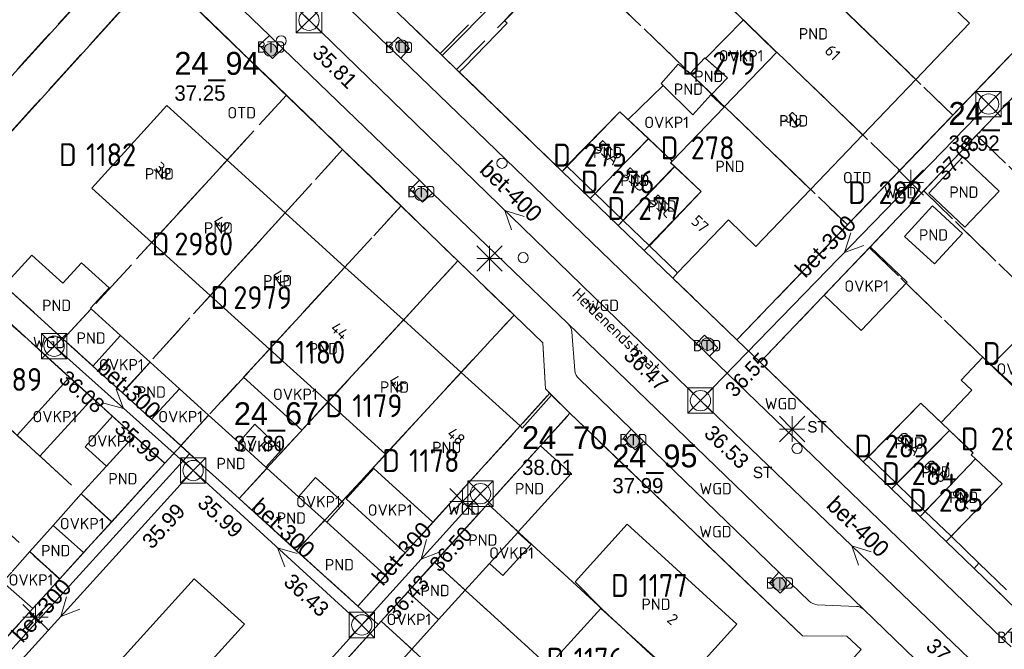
# Model space of a CAD drawing. Header units: metres. Extents: x 207644 to 210135, y 370459 to 373417.
# Tile 175 of 256: x 208817 to 208894, y 371818 to 371868. Entities that reach past the tile are written whole.
import ezdxf
from ezdxf.enums import TextEntityAlignment as Align

# ---------------------------------------------------------------- set-up
doc = ezdxf.new("R2010")
doc.units = ezdxf.units.M
doc.linetypes.add('HIDDEN2', pattern=[4.7625, 3.175, -1.5875])
for name, color, linetype in [('BTD', 7, 'Continuous'), ('combi_kolk', 7, 'Continuous'), ('CON_BxH300x300mm', 7, 'Continuous'), ('CON_BxH400x400mm', 7, 'Continuous'), ('DMM_BxH300x300mm', 7, 'Continuous'), ('DMM_BxH400x400mm', 7, 'Continuous'), ('GB', 1, 'Continuous'), ('GB07', 1, 'Continuous'), ('GB11', 1, 'Continuous'), ('INV_BxH300x300mm', 7, 'Continuous'), ('INV_BxH400x400mm', 7, 'Continuous'), ('KAD_perceelnummer', 212, 'Continuous'), ('KAD_sectie', 212, 'Continuous'), ('KAD_Vastgesteld_Perceel', 212, 'Continuous'), ('KO_INSPECTIE', 7, 'Continuous'), ('NAR', 7, 'Continuous'), ('NLV_inspectieput', 7, 'Continuous'), ('NNR_inspectieput', 7, 'Continuous'), ('NOD_inspectieput', 7, 'Continuous'), ('ORL', 7, 'Continuous'), ('OTD', 7, 'Continuous'), ('OVKP1', 7, 'Continuous'), ('PIJL', 7, 'Continuous'), ('PND', 7, 'Continuous'), ('trottoirkolk', 7, 'Continuous'), ('WGD', 7, 'Continuous')]:
    doc.layers.add(name, color=color, linetype=linetype)
for name, color, linetype, lineweight in [('GMV', 7, 'Continuous', 25), ('GP1', 7, 'Continuous', 30), ('Q21_lantaarnpaal', 1, 'Continuous', 0), ('Q26_boom', 72, 'Continuous', 0), ('Q28_rioolput', 153, 'Continuous', 0)]:
    doc.layers.add(name, color=color, linetype=linetype, lineweight=lineweight)
doc.styles.add('ISO', font='isocpeur.ttf', dxfattribs={"height": 1})
doc.styles.add('ISOCP', font='ISOCP.shx', dxfattribs={"height": 1.8})

# ---------------------------------------------------------------- blocks, each defined once
blk = doc.blocks.new('ACMAP_ANN_TEMPLATE_Vastgesteld_Perceelnummer')
at = {"layer": 'KAD_perceelnummer', "style": 'ISOCP'}
blk.add_attdef('Perceelnummer', text='', height=1.8, dxfattribs=at).set_placement((0, 0), align=Align.MIDDLE)
at = {"layer": 'KAD_sectie', "style": 'ISOCP'}
blk.add_attdef('sectie', text='', height=1.8, dxfattribs=at).set_placement((-2.7, 0), align=Align.MIDDLE_RIGHT)
blk = doc.blocks.new('Q21')
for p, q in [((-1, 1), (0, 0)), ((0, 1), (0, 0)), ((0, 0), (1, 1)), ((-1, 0), (0, 0)), ((-1, -1), (0, 0)), ((0, 0), (1, 0)), ((0, 0), (0, -1)), ((0, 0), (1, -1))]:
    blk.add_line(p, q)
blk = doc.blocks.new('Q28')
at = {"linetype": 'Continuous'}
for p, q in [((-1, -1), (1, 1)), ((-1, 1), (1, -1))]:
    blk.add_line(p, q, dxfattribs=at)
blk.add_lwpolyline([(1, 1), (1, -1), (-1, -1), (-1, 1)], close=True)
blk = doc.blocks.new('Q26')
blk.add_hatch(color=256).paths.add_polyline_path([(-0.452, -0.01, 1), (0.548, -0.01, 1)])
blk.add_circle((0.048, -0.01), 0.5)

msp = doc.modelspace()

# ---------------------------------------------------------------- linework, layer by layer
at = {"layer": 'combi_kolk', "color": 253, "lineweight": 13}
for centre in [(208837.26, 371865.84), (208856.29, 371848.78)]:
    msp.add_circle(centre, 0.4, dxfattribs=at)
at = {"layer": 'CON_BxH300x300mm', "color": 253, "linetype": 'Continuous', "lineweight": 13}
for points in [[(208870.24, 371837.53), (208892.91, 371860.87)], [(208830.33, 371832.03), (208819.4, 371841.81)], [(208809.52, 371809.07), (208830.33, 371832.03)], [(208830.33, 371832.03), (208843.6, 371819.88)], [(208843.6, 371819.88), (208852.94, 371830.21)], [(208843.6, 371819.88), (208822.7, 371796.75)]]:
    msp.add_lwpolyline(points, dxfattribs=at)
at = {"layer": 'CON_BxH400x400mm', "color": 253, "linetype": 'Continuous', "lineweight": 13}
for points in [[(208808.58, 371897.29), (208839.45, 371867.46)], [(208839.45, 371867.46), (208870.24, 371837.53)], [(208870.24, 371837.53), (208894.04, 371814.67)]]:
    msp.add_lwpolyline(points, dxfattribs=at)
at = {"layer": 'GB', "color": 253, "linetype": 'Continuous', "lineweight": 13}
for points in [[(208881.761, 371876.55), (208891.404, 371867.221)], [(208876.232, 371864.938), (208871.064, 371870.005)], [(208891.404, 371867.221), (208887.181, 371862.81)], [(208872.143, 371860.667), (208876.232, 371864.938)], [(208887.181, 371862.81), (208883.002, 371858.446)], [(208867.152, 371862.48), (208867.303, 371862.33)], [(208867.303, 371862.33), (208869.636, 371860.016)], [(208828.262, 371860.743), (208822.372, 371854.244)], [(208832.998, 371856.45), (208828.262, 371860.743)], [(208868.026, 371856.367), (208872.106, 371860.629)], [(208872.143, 371860.667), (208872.106, 371860.629)], [(208863.905, 371860.265), (208859.791, 371856.066)], [(208866.146, 371858.145), (208863.905, 371860.265)], [(208883.002, 371858.446), (208878.894, 371854.156)], [(208868.026, 371856.367), (208866.146, 371858.145)], [(208832.998, 371856.45), (208837.573, 371852.303)], [(208859.791, 371856.066), (208859.721, 371855.995)], [(208859.721, 371855.995), (208859.739, 371855.978)], [(208859.739, 371855.978), (208861.958, 371853.837)], [(208822.372, 371854.244), (208827.078, 371849.98)], [(208861.958, 371853.837), (208864.161, 371851.712)], [(208878.894, 371854.156), (208874.587, 371849.657)], [(208837.573, 371852.303), (208842.275, 371848.041)], [(208866.227, 371849.718), (208864.161, 371851.712)], [(208872.456, 371851.767), (208868.428, 371847.595)], [(208874.587, 371849.657), (208872.456, 371851.767)], [(208827.078, 371849.98), (208831.684, 371845.805)], [(208868.428, 371847.595), (208866.227, 371849.718)], [(208817.642, 371848.988), (208815.465, 371846.588)], [(208820.097, 371846.763), (208817.642, 371848.988)], [(208842.275, 371848.041), (208846.87, 371843.877)], [(208815.465, 371846.588), (208820.116, 371842.369)], [(208831.684, 371845.805), (208836.34, 371841.586)], [(208814.094, 371845.273), (208820.615, 371839.364)], [(208822.304, 371844.762), (208822.263, 371844.799)], [(208824.627, 371842.656), (208822.304, 371844.762)], [(208846.87, 371843.877), (208851.416, 371839.756)], [(208822.448, 371840.254), (208820.116, 371842.369)], [(208829.251, 371838.465), (208826.952, 371840.549)], [(208893.144, 371840.312), (208892.445, 371840.95)], [(208851.416, 371839.756), (208856.063, 371835.544)], [(208895.897, 371837.802), (208893.144, 371840.312)], [(208820.615, 371839.364), (208816.48, 371834.806)], [(208827.07, 371836.062), (208824.78, 371838.139)], [(208840.932, 371837.424), (208845.471, 371833.312)], [(208887.574, 371837.332), (208883.469, 371833.126)], [(208889.176, 371835.806), (208887.574, 371837.332)], [(208831.553, 371836.379), (208833.917, 371834.236)], [(208856.063, 371835.544), (208849.196, 371827.964)], [(208821.516, 371830.204), (208825.693, 371834.754)], [(208825.693, 371834.754), (208828.101, 371832.601)], [(208829.361, 371833.984), (208830.055, 371833.352)], [(208853.51, 371829.419), (208857.645, 371833.968)], [(208860.079, 371831.789), (208857.645, 371833.968)], [(208823.926, 371828.004), (208828.101, 371832.601)], [(208830.055, 371833.352), (208833.942, 371829.829)], [(208885.659, 371831.008), (208883.469, 371833.126)], [(208836.142, 371832.219), (208838.631, 371829.963)], [(208855.911, 371827.2), (208860.079, 371831.789)], [(208887.923, 371828.818), (208885.659, 371831.008)], [(208833.942, 371829.829), (208838.47, 371825.724)], [(208849.318, 371824.807), (208853.51, 371829.419)], [(208889.954, 371826.853), (208887.923, 371828.818)], [(208840.841, 371827.96), (208845.415, 371823.814)], [(208855.878, 371827.164), (208855.911, 371827.2)], [(208873.098, 371819.941), (208864.486, 371827.812)], [(208889.954, 371826.853), (208892.136, 371824.743)], [(208838.47, 371825.724), (208843.281, 371821.364)], [(208819.825, 371823.488), (208821.722, 371825.577)], [(208847.218, 371822.496), (208849.318, 371824.807)], [(208851.743, 371822.61), (208853.654, 371824.714)], [(208892.136, 371824.743), (208894.302, 371822.648)], [(208843.281, 371821.364), (208845.453, 371823.785)], [(208845.453, 371823.785), (208845.415, 371823.814)], [(208849.64, 371820.295), (208851.743, 371822.61)], [(208815.523, 371818.751), (208817.715, 371821.165)], [(208858.2, 371816.569), (208862.412, 371821.183)], [(208862.438, 371821.212), (208862.412, 371821.183)], [(208840.846, 371815.463), (208844.878, 371819.92)], [(208845.118, 371820.185), (208844.878, 371819.92)], [(208868.907, 371815.308), (208873.098, 371819.941)], [(208846.324, 371816.643), (208847.53, 371817.971)]]:
    msp.add_lwpolyline(points, dxfattribs=at)
at = {"layer": 'GB07', "color": 253, "linetype": 'Continuous', "lineweight": 13}
for points in [[(208887.181, 371862.81), (208878.053, 371871.651)], [(208876.242, 371864.949), (208876.232, 371864.938)], [(208883.002, 371858.446), (208876.242, 371864.949)], [(208871.124, 371861.65), (208869.419, 371863.282)], [(208878.894, 371854.156), (208872.143, 371860.667)], [(208866.146, 371858.145), (208861.958, 371853.837)], [(208832.998, 371856.45), (208827.078, 371849.98)], [(208868.212, 371855.942), (208864.161, 371851.712)], [(208868.026, 371856.367), (208867.9, 371856.236)], [(208867.9, 371856.236), (208868.212, 371855.942)], [(208868.212, 371855.942), (208870.293, 371853.993)], [(208870.293, 371853.993), (208866.227, 371849.718)], [(208837.573, 371852.303), (208831.684, 371845.805)], [(208842.275, 371848.041), (208836.34, 371841.586)], [(208822.304, 371844.762), (208820.116, 371842.369)], [(208840.932, 371837.424), (208846.87, 371843.877)], [(208826.952, 371840.549), (208824.78, 371838.139)], [(208845.471, 371833.312), (208851.416, 371839.756)], [(208829.361, 371833.984), (208831.553, 371836.379)], [(208889.176, 371835.806), (208889.827, 371835.179)], [(208889.827, 371835.179), (208885.659, 371831.008)], [(208891.676, 371833.425), (208889.827, 371835.179)], [(208891.529, 371833.271), (208891.676, 371833.425)], [(208891.879, 371832.939), (208887.923, 371828.818)], [(208891.879, 371832.939), (208891.529, 371833.271)], [(208891.879, 371832.939), (208893.976, 371830.99)], [(208833.942, 371829.829), (208836.142, 371832.219)], [(208893.976, 371830.99), (208889.954, 371826.853)], [(208821.516, 371830.204), (208823.926, 371828.004)], [(208855.911, 371827.2), (208853.51, 371829.419)], [(208838.47, 371825.724), (208840.673, 371828.112)], [(208840.673, 371828.112), (208840.841, 371827.96)], [(208817.496, 371825.655), (208819.825, 371823.488)], [(208851.743, 371822.61), (208849.318, 371824.807)], [(208868.907, 371815.308), (208862.412, 371821.183)], [(208847.53, 371817.971), (208845.118, 371820.185)]]:
    msp.add_lwpolyline(points, dxfattribs=at)
at = {"layer": 'GB11', "color": 253, "linetype": 'Continuous', "lineweight": 13}
for points in [[(208869.419, 371863.282), (208870.584, 371864.504)], [(208870.584, 371864.504), (208872.371, 371862.921)], [(208868.496, 371863.999), (208867.152, 371862.48)], [(208869.419, 371863.282), (208868.496, 371863.999)], [(208871.124, 371861.65), (208872.371, 371862.921)], [(208871.057, 371861.581), (208869.636, 371860.016)], [(208871.057, 371861.581), (208871.124, 371861.65)], [(208888.193, 371853.865), (208890.887, 371856.707)], [(208890.887, 371856.707), (208893.73, 371854.011)], [(208891.035, 371851.169), (208888.193, 371853.865)], [(208893.73, 371854.011), (208891.035, 371851.169)], [(208886.291, 371850.459), (208888.504, 371852.856)], [(208888.504, 371852.856), (208890.853, 371850.687)], [(208888.64, 371848.29), (208886.291, 371850.459)], [(208890.853, 371850.687), (208888.64, 371848.29)], [(208821.564, 371848.381), (208820.097, 371846.763)], [(208823.73, 371846.417), (208821.564, 371848.381)], [(208822.263, 371844.799), (208823.73, 371846.417)], [(208822.448, 371840.254), (208824.627, 371842.656)], [(208840.932, 371837.424), (208836.34, 371841.586)], [(208892.445, 371840.95), (208890.743, 371839.133)], [(208890.743, 371839.133), (208891.577, 371838.356)], [(208827.07, 371836.062), (208829.251, 371838.465)], [(208891.577, 371838.356), (208889.176, 371835.806)], [(208836.047, 371832.306), (208833.917, 371834.236)], [(208845.471, 371833.312), (208844.501, 371832.241)], [(208836.047, 371832.306), (208836.142, 371832.219)], [(208844.501, 371832.241), (208844.548, 371832.199)], [(208844.548, 371832.199), (208849.196, 371827.964)], [(208840.673, 371828.112), (208838.631, 371829.963)], [(208817.496, 371825.655), (208819.311, 371827.708)], [(208819.311, 371827.708), (208821.722, 371825.577)], [(208864.486, 371827.812), (208860.382, 371823.272)], [(208853.654, 371824.714), (208855.878, 371827.164)], [(208815.364, 371823.244), (208817.715, 371821.165)], [(208860.382, 371823.272), (208862.438, 371821.212)], [(208847.218, 371822.496), (208849.64, 371820.295)]]:
    msp.add_lwpolyline(points, dxfattribs=at)
at = {"layer": 'GMV', "color": 253, "linetype": 'Continuous', "lineweight": 13}
for points in [[(208825.982, 371884.456), (208845.698, 371865.408)], [(208836.336, 371866.253), (208825.402, 371876.807)], [(208825.426, 371873.436), (208767.205, 371809.285)], [(208860.204, 371873.094), (208854.826, 371867.435)], [(208827.511, 371871.391), (208809.781, 371851.817)], [(208857.835, 371842.077), (208827.511, 371871.391)], [(208843.694, 371870.71), (208849.93, 371864.68)], [(208854.42, 371869.258), (208849.93, 371864.68)], [(208855.028, 371867.246), (208851.676, 371863.78)], [(208854.826, 371867.435), (208855.028, 371867.246)], [(208897.079, 371867.251), (208873.105, 371842.309)], [(208835.537, 371865.49), (208836.336, 371866.253)], [(208837.386, 371865.24), (208836.336, 371866.253)], [(208845.698, 371865.408), (208846.451, 371866.134)], [(208846.451, 371866.134), (208847.36, 371865.251)], [(208836.582, 371864.451), (208835.537, 371865.49)], [(208837.386, 371865.24), (208836.582, 371864.451)], [(208848.128, 371854.871), (208837.386, 371865.24)], [(208845.698, 371865.408), (208846.661, 371864.479)], [(208847.36, 371865.251), (208846.661, 371864.479)], [(208898.804, 371865.584), (208874.929, 371840.549)], [(208846.661, 371864.479), (208869.918, 371842.036)], [(208851.269, 371863.386), (208849.93, 371864.68)], [(208851.676, 371863.78), (208851.269, 371863.386)], [(208859.355, 371855.566), (208851.269, 371863.386)], [(208859.739, 371855.978), (208859.355, 371855.566)], [(208847.414, 371854.151), (208848.128, 371854.871)], [(208849.166, 371853.869), (208848.128, 371854.871)], [(208848.375, 371853.139), (208847.414, 371854.151)], [(208849.166, 371853.869), (208848.375, 371853.139)], [(208859.812, 371843.593), (208849.166, 371853.869)], [(208868.428, 371847.595), (208868.09, 371847.184)], [(208868.09, 371847.184), (208868.07, 371847.177)], [(208868.07, 371847.177), (208873.105, 371842.309)], [(208883.055, 371821.117), (208859.812, 371843.593)], [(208860.365, 371839.91), (208860.12, 371842.936)], [(208869.918, 371842.036), (208870.557, 371842.694)], [(208870.557, 371842.694), (208871.604, 371841.694)], [(208858.062, 371838.449), (208857.835, 371842.077)], [(208869.918, 371842.036), (208870.963, 371841.027)], [(208874.929, 371840.549), (208873.105, 371842.309)], [(208871.604, 371841.694), (208870.963, 371841.027)], [(208870.963, 371841.027), (208893.953, 371818.842)], [(208883.046, 371832.719), (208874.929, 371840.549)], [(208824.78, 371838.139), (208822.448, 371840.254)], [(208825.693, 371834.754), (208820.615, 371839.364)], [(208864.784, 371835.291), (208860.692, 371839.251)], [(208858.529, 371837.963), (208858.062, 371838.449)], [(208856.224, 371835.364), (208858.529, 371837.963)], [(208858.529, 371837.963), (208859.973, 371836.538)], [(208857.645, 371833.968), (208859.973, 371836.538)], [(208859.973, 371836.538), (208878.255, 371819.023)], [(208829.361, 371833.984), (208827.07, 371836.062)], [(208856.063, 371835.544), (208856.224, 371835.364)], [(208864.153, 371834.559), (208864.784, 371835.291)], [(208865.766, 371834.34), (208864.784, 371835.291)], [(208865.111, 371833.651), (208864.153, 371834.559)], [(208865.766, 371834.34), (208865.111, 371833.651)], [(208876.409, 371824.04), (208865.766, 371834.34)], [(208829.361, 371833.984), (208828.101, 371832.601)], [(208774.232, 371771.928), (208830.055, 371833.352)], [(208883.469, 371833.126), (208883.046, 371832.719)], [(208821.722, 371825.577), (208823.926, 371828.004)], [(208847.007, 371825.562), (208849.196, 371827.964)], [(208845.415, 371823.814), (208847.007, 371825.562)], [(208892.136, 371824.743), (208891.76, 371824.329)], [(208891.76, 371824.329), (208896.791, 371819.47)], [(208796.981, 371786.587), (208830.414, 371823.512)], [(208817.715, 371821.165), (208819.825, 371823.488)], [(208830.414, 371823.512), (208834.38, 371819.94)], [(208875.671, 371823.187), (208876.409, 371824.04)], [(208877.313, 371823.165), (208876.409, 371824.04)], [(208876.504, 371822.369), (208875.671, 371823.187)], [(208877.313, 371823.165), (208876.504, 371822.369)], [(208878.778, 371821.747), (208877.313, 371823.165)], [(208845.118, 371820.185), (208847.218, 371822.496)], [(208843.281, 371821.364), (208844.878, 371819.92)], [(208882.526, 371821.342), (208879.41, 371821.465)], [(208887.979, 371816.362), (208883.055, 371821.117)], [(208834.38, 371819.94), (208800.871, 371783.019)], [(208893.953, 371818.842), (208894.704, 371819.62)], [(208878.255, 371819.023), (208881.743, 371818.987)], [(208881.743, 371818.987), (208882.881, 371817.952)], [(208893.953, 371818.842), (208894.67, 371818.151)]]:
    msp.add_lwpolyline(points, dxfattribs=at)
for points in [[(208860.12, 371842.936, 0.173257), (208859.812, 371843.593)], [(208860.692, 371839.251, -0.213378), (208860.365, 371839.91)], [(208879.41, 371821.465, -0.122945), (208878.778, 371821.747)], [(208883.055, 371821.117, 0.161257), (208882.526, 371821.342)]]:
    msp.add_lwpolyline(points, format="xyb", dxfattribs=at)
at = {"layer": 'GP1', "color": 253, "linetype": 'Continuous', "lineweight": 13}
for points in [[(208873.621, 371867.498), (208870.638, 371864.456)], [(208876.232, 371864.938), (208873.621, 371867.498)], [(208870.638, 371864.456), (208872.371, 371862.921)], [(208867.303, 371862.33), (208864.551, 371859.654)], [(208872.106, 371860.629), (208871.057, 371861.581)], [(208864.551, 371859.654), (208866.146, 371858.145)], [(208883.585, 371849.625), (208886.496, 371846.849), (208882.877, 371843.054), (208879.965, 371845.83)], [(208879.965, 371845.83), (208883.585, 371849.625)], [(208826.952, 371840.549), (208824.627, 371842.656)], [(208894.871, 371842.059), (208893.144, 371840.312)], [(208836.34, 371841.586), (208834.297, 371839.368)], [(208820.615, 371839.364), (208822.433, 371837.714)], [(208834.297, 371839.368), (208838.875, 371835.194)], [(208831.553, 371836.379), (208829.251, 371838.465)], [(208822.433, 371837.714), (208818.262, 371833.158)], [(208838.875, 371835.194), (208840.932, 371837.424)], [(208823.985, 371836.305), (208821.843, 371833.895)], [(208825.693, 371834.754), (208823.985, 371836.305)], [(208833.917, 371834.236), (208835.187, 371835.668)], [(208835.187, 371835.668), (208837.282, 371833.668)], [(208818.262, 371833.158), (208816.48, 371834.806)], [(208823.507, 371832.373), (208825.693, 371834.754)], [(208821.843, 371833.895), (208823.507, 371832.373)], [(208837.282, 371833.668), (208836.047, 371832.306)], [(208842.359, 371829.796), (208844.548, 371832.199)], [(208838.631, 371829.963), (208839.958, 371831.481)], [(208839.958, 371831.481), (208842.18, 371829.462)], [(208819.311, 371827.708), (208821.516, 371830.204)], [(208842.359, 371829.796), (208847.007, 371825.562)], [(208842.18, 371829.462), (208840.841, 371827.96)], [(208856.929, 371826.21), (208855.878, 371827.164)], [(208815.364, 371823.244), (208817.496, 371825.655)], [(208854.704, 371823.76), (208856.929, 371826.21)], [(208853.654, 371824.714), (208854.704, 371823.76)], [(208847.53, 371817.971), (208849.64, 371820.295)]]:
    msp.add_lwpolyline(points, dxfattribs=at)
at = {"layer": 'KAD_Vastgesteld_Perceel', "color": 253, "linetype": 'HIDDEN2', "lineweight": 13}
for points in [[(208882.881, 371817.952), (208881.743, 371818.987), (208878.255, 371819.023), (208859.973, 371836.538), (208858.386, 371838.111), (208858.062, 371838.449), (208857.835, 371842.077), (208855.574, 371844.262), (208851.155, 371848.533), (208846.693, 371852.847), (208842.095, 371857.292), (208837.677, 371861.564), (208827.511, 371871.391), (208825.426, 371873.436), (208806.819, 371891.409), (208806.323, 371891.888), (208803.305, 371894.794), (208803.047, 371895.043), (208798.886, 371899.056), (208794.509, 371903.276), (208790.092, 371907.536), (208785.534, 371911.931), (208781.046, 371916.26)], [(208843.694, 371870.71), (208849.772, 371864.834), (208851.062, 371863.586), (208859.355, 371855.566), (208861.567, 371853.436), (208863.764, 371851.321), (208865.817, 371849.345), (208868.07, 371847.177), (208873.105, 371842.309), (208874.929, 371840.549), (208883.046, 371832.719), (208885.266, 371830.582), (208887.527, 371828.406), (208889.56, 371826.448), (208891.76, 371824.329), (208896.791, 371819.47)], [(208815.465, 371846.588), (208820.116, 371842.371), (208824.756, 371838.162), (208829.357, 371833.99), (208833.944, 371829.83), (208838.471, 371825.725), (208843.281, 371821.364), (208845.453, 371823.785), (208850.18, 371829.044), (208856.063, 371835.544), (208858.386, 371838.111), (208859.973, 371836.538), (208857.645, 371833.968), (208853.515, 371829.413), (208849.337, 371824.806), (208845.13, 371820.166), (208840.855, 371815.451)], [(208807.062, 371809.434), (208819.838, 371823.503), (208823.925, 371828.003), (208828.101, 371832.601), (208825.693, 371834.754), (208820.613, 371839.362), (208814.094, 371845.273)]]:
    msp.add_lwpolyline(points, dxfattribs=at)
for points in [[(208830.026, 371883.958), (208838.653, 371892.915), (208858.504, 371873.702), (208849.772, 371864.834), (208843.694, 371870.71), (208844.074, 371871.147), (208848.274, 371875.449), (208846.067, 371877.626), (208844.174, 371879.488), (208844.094, 371879.394), (208843.871, 371879.612), (208841.861, 371881.586), (208837.237, 371876.988), (208834.989, 371879.173), (208830.026, 371883.958)], [(208793.472, 371877.736), (208801.854, 371886.995), (208803.884, 371889.305), (208805.204, 371890.403), (208806.294, 371891.203), (208806.819, 371891.409), (208825.426, 371873.436), (208813.32, 371860.098), (208793.472, 371877.736)], [(208875.148, 371888.384), (208868.199, 371881.193), (208863.941, 371876.781), (208859.835, 371872.538), (208851.062, 371863.586), (208849.772, 371864.834), (208858.504, 371873.702), (208862.666, 371877.987), (208866.942, 371882.396), (208873.915, 371889.571), (208875.148, 371888.384)], [(208875.148, 371888.384), (208897.079, 371867.251), (208890.096, 371859.987), (208868.199, 371881.193), (208875.148, 371888.384)], [(208890.096, 371859.987), (208885.919, 371855.641), (208863.941, 371876.781), (208868.199, 371881.193), (208890.096, 371859.987)], [(208885.919, 371855.641), (208881.799, 371851.354), (208859.835, 371872.538), (208863.941, 371876.781), (208885.919, 371855.641)], [(208809.781, 371851.817), (208808.445, 371850.394), (208804.359, 371845.884), (208800.133, 371841.219), (208787.525, 371827.303), (208781.225, 371820.35), (208750.504, 371786.442), (208748.342, 371788.498), (208765.833, 371807.762), (208767.161, 371809.237), (208771.303, 371813.801), (208775.575, 371818.508), (208779.624, 371822.969), (208783.951, 371827.737), (208788.064, 371832.269), (208794.466, 371839.323), (208800.78, 371846.28), (208804.872, 371850.789), (208809.134, 371855.486), (208813.32, 371860.098), (208825.426, 371873.436), (208827.511, 371871.391), (208809.781, 371851.817)], [(208868.07, 371847.177), (208865.817, 371849.345), (208870.293, 371853.993), (208868.198, 371855.955), (208867.896, 371856.24), (208868.026, 371856.367), (208866.145, 371858.138), (208863.905, 371860.265), (208859.355, 371855.566), (208851.062, 371863.586), (208859.835, 371872.538), (208881.799, 371851.354), (208873.105, 371842.309), (208868.07, 371847.177)], [(208827.511, 371871.391), (208837.677, 371861.564), (208820.116, 371842.371), (208815.465, 371846.588), (208809.781, 371851.817), (208827.511, 371871.391)], [(208890.096, 371859.987), (208897.079, 371867.251), (208898.804, 371865.584), (208891.966, 371858.414), (208887.802, 371854.047), (208883.528, 371849.566), (208874.929, 371840.549), (208873.105, 371842.309), (208881.799, 371851.354), (208885.919, 371855.641), (208890.096, 371859.987)], [(208913.868, 371837.194), (208891.966, 371858.414), (208898.804, 371865.584), (208920.802, 371844.391), (208913.868, 371837.194)], [(208837.677, 371861.564), (208842.095, 371857.292), (208824.756, 371838.162), (208820.116, 371842.371), (208837.677, 371861.564)], [(208859.355, 371855.566), (208863.905, 371860.265), (208866.145, 371858.138), (208861.567, 371853.436), (208859.355, 371855.566)], [(208891.966, 371858.414), (208913.868, 371837.194), (208909.614, 371832.779), (208887.802, 371854.047), (208891.966, 371858.414)], [(208861.567, 371853.436), (208866.145, 371858.138), (208868.026, 371856.367), (208867.896, 371856.24), (208868.198, 371855.955), (208863.764, 371851.321), (208861.567, 371853.436)], [(208842.095, 371857.292), (208846.693, 371852.847), (208829.357, 371833.99), (208824.756, 371838.162), (208842.095, 371857.292)], [(208863.764, 371851.321), (208868.198, 371855.955), (208870.293, 371853.993), (208865.817, 371849.345), (208863.764, 371851.321)], [(208905.417, 371828.423), (208883.528, 371849.566), (208887.802, 371854.047), (208909.614, 371832.779), (208905.417, 371828.423)], [(208833.944, 371829.83), (208829.357, 371833.99), (208846.693, 371852.847), (208851.155, 371848.533), (208833.944, 371829.83)], [(208823.925, 371828.003), (208804.359, 371845.884), (208808.445, 371850.394), (208814.094, 371845.273), (208820.613, 371839.362), (208825.693, 371834.754), (208828.101, 371832.601), (208823.925, 371828.003)], [(208891.76, 371824.329), (208889.56, 371826.448), (208893.976, 371830.99), (208891.88, 371832.938), (208891.527, 371833.269), (208891.684, 371833.417), (208889.834, 371835.172), (208887.574, 371837.332), (208883.473, 371833.129), (208883.046, 371832.719), (208874.929, 371840.549), (208883.528, 371849.566), (208905.417, 371828.423), (208896.791, 371819.47), (208891.76, 371824.329)], [(208851.155, 371848.533), (208855.574, 371844.262), (208838.471, 371825.725), (208833.944, 371829.83), (208851.155, 371848.533)], [(208804.359, 371845.884), (208823.925, 371828.003), (208819.838, 371823.503), (208800.133, 371841.219), (208804.359, 371845.884)], [(208855.574, 371844.262), (208857.835, 371842.077), (208858.062, 371838.449), (208858.386, 371838.111), (208856.063, 371835.544), (208850.18, 371829.044), (208845.453, 371823.785), (208843.281, 371821.364), (208838.471, 371825.725), (208855.574, 371844.262)], [(208807.062, 371809.434), (208787.525, 371827.303), (208800.133, 371841.219), (208819.838, 371823.503), (208807.062, 371809.434)], [(208885.266, 371830.582), (208883.046, 371832.719), (208883.473, 371833.129), (208887.574, 371837.332), (208889.834, 371835.172), (208885.266, 371830.582)], [(208882.881, 371817.952), (208875.155, 371809.425), (208853.515, 371829.413), (208857.645, 371833.968), (208859.973, 371836.538), (208878.255, 371819.023), (208881.743, 371818.987), (208882.881, 371817.952)], [(208885.266, 371830.582), (208889.834, 371835.172), (208891.684, 371833.417), (208891.527, 371833.269), (208891.88, 371832.938), (208887.527, 371828.406), (208885.266, 371830.582)], [(208889.56, 371826.448), (208887.527, 371828.406), (208891.88, 371832.938), (208893.976, 371830.99), (208889.56, 371826.448)], [(208875.155, 371809.425), (208871.099, 371804.949), (208849.337, 371824.806), (208853.515, 371829.413), (208875.155, 371809.425)], [(208866.869, 371800.281), (208845.13, 371820.166), (208849.337, 371824.806), (208871.099, 371804.949), (208866.869, 371800.281)], [(208862.732, 371795.715), (208840.855, 371815.451), (208845.13, 371820.166), (208866.869, 371800.281), (208862.732, 371795.715)]]:
    msp.add_lwpolyline(points, close=True, dxfattribs=at)
at = {"layer": 'NOD_inspectieput', "color": 253, "lineweight": 13}
for centre in [(208839.45, 371867.46), (208892.91, 371860.87), (208819.4, 371841.81), (208870.24, 371837.53), (208830.33, 371832.03), (208852.94, 371830.21), (208843.6, 371819.88)]:
    msp.add_circle(centre, 0.8, dxfattribs=at)
at = {"layer": 'PIJL', "color": 253, "lineweight": 13}
for points in [[(208856.38, 371852.01), (208854.85, 371852.5), (208855.38, 371850.98)], [(208882.06, 371850.73), (208881.58, 371849.2), (208883.09, 371849.73)], [(208824.27, 371838.42), (208824.86, 371836.92), (208823.31, 371837.34)], [(208848.7, 371826.6), (208848.27, 371825.05), (208849.77, 371825.63)], [(208838.51, 371825.51), (208836.97, 371825.96), (208837.54, 371824.45)], [(208883.68, 371825.62), (208882.14, 371826.1), (208882.68, 371824.58)], [(208820.36, 371822.1), (208819.92, 371820.55), (208821.43, 371821.13)]]:
    msp.add_lwpolyline(points, dxfattribs=at)
at = {"layer": 'trottoirkolk', "color": 253, "lineweight": 13}
for centre in [(208854.63, 371856.21), (208877.84, 371833.76)]:
    msp.add_circle(centre, 0.4, dxfattribs=at)

# ---------------------------------------------------------------- block references
at = {"layer": 'KAD_Vastgesteld_Perceel', "color": 253, "linetype": 'HIDDEN2', "lineweight": 13}
ref = msp.add_blockref('ACMAP_ANN_TEMPLATE_Vastgesteld_Perceelnummer', (208872.888, 371864.068), dxfattribs=at)
ref.add_attrib('Perceelnummer', '279', dxfattribs={"layer": 'KAD_perceelnummer', "lineweight": 13, "height": 1.8, "style": 'ISOCP'}).set_placement((208872.888, 371864.068), align=Align.MIDDLE)
ref.add_attrib('sectie', 'D', dxfattribs={"layer": 'KAD_sectie', "lineweight": 13, "height": 1.8, "style": 'ISOCP'}).set_placement((208870.188, 371864.068), align=Align.MIDDLE_RIGHT)
ref = msp.add_blockref('ACMAP_ANN_TEMPLATE_Vastgesteld_Perceelnummer', (208871.205, 371857.424), dxfattribs=at)
ref.add_attrib('Perceelnummer', '278', dxfattribs={"layer": 'KAD_perceelnummer', "lineweight": 13, "height": 1.8, "style": 'ISOCP'}).set_placement((208871.205, 371857.424), align=Align.MIDDLE)
ref.add_attrib('sectie', 'D', dxfattribs={"layer": 'KAD_sectie', "lineweight": 13, "height": 1.8, "style": 'ISOCP'}).set_placement((208868.505, 371857.424), align=Align.MIDDLE_RIGHT)
ref = msp.add_blockref('ACMAP_ANN_TEMPLATE_Vastgesteld_Perceelnummer', (208823.88, 371856.881), dxfattribs=at)
ref.add_attrib('Perceelnummer', '1182', dxfattribs={"layer": 'KAD_perceelnummer', "lineweight": 13, "height": 1.8, "style": 'ISOCP'}).set_placement((208823.88, 371856.881), align=Align.MIDDLE)
ref.add_attrib('sectie', 'D', dxfattribs={"layer": 'KAD_sectie', "lineweight": 13, "height": 1.8, "style": 'ISOCP'}).set_placement((208821.18, 371856.881), align=Align.MIDDLE_RIGHT)
ref = msp.add_blockref('ACMAP_ANN_TEMPLATE_Vastgesteld_Perceelnummer', (208862.745, 371856.851), dxfattribs=at)
ref.add_attrib('Perceelnummer', '275', dxfattribs={"layer": 'KAD_perceelnummer', "lineweight": 13, "height": 1.8, "style": 'ISOCP'}).set_placement((208862.745, 371856.851), align=Align.MIDDLE)
ref.add_attrib('sectie', 'D', dxfattribs={"layer": 'KAD_sectie', "lineweight": 13, "height": 1.8, "style": 'ISOCP'}).set_placement((208860.045, 371856.851), align=Align.MIDDLE_RIGHT)
ref = msp.add_blockref('ACMAP_ANN_TEMPLATE_Vastgesteld_Perceelnummer', (208864.926, 371854.73), dxfattribs=at)
ref.add_attrib('Perceelnummer', '276', dxfattribs={"layer": 'KAD_perceelnummer', "lineweight": 13, "height": 1.8, "style": 'ISOCP'}).set_placement((208864.926, 371854.73), align=Align.MIDDLE)
ref.add_attrib('sectie', 'D', dxfattribs={"layer": 'KAD_sectie', "lineweight": 13, "height": 1.8, "style": 'ISOCP'}).set_placement((208862.226, 371854.73), align=Align.MIDDLE_RIGHT)
ref = msp.add_blockref('ACMAP_ANN_TEMPLATE_Vastgesteld_Perceelnummer', (208885.954, 371853.9), dxfattribs=at)
ref.add_attrib('Perceelnummer', '282', dxfattribs={"layer": 'KAD_perceelnummer', "lineweight": 13, "height": 1.8, "style": 'ISOCP'}).set_placement((208885.954, 371853.9), align=Align.MIDDLE)
ref.add_attrib('sectie', 'D', dxfattribs={"layer": 'KAD_sectie', "lineweight": 13, "height": 1.8, "style": 'ISOCP'}).set_placement((208883.254, 371853.9), align=Align.MIDDLE_RIGHT)
ref = msp.add_blockref('ACMAP_ANN_TEMPLATE_Vastgesteld_Perceelnummer', (208867.018, 371852.65), dxfattribs=at)
ref.add_attrib('Perceelnummer', '277', dxfattribs={"layer": 'KAD_perceelnummer', "lineweight": 13, "height": 1.8, "style": 'ISOCP'}).set_placement((208867.018, 371852.65), align=Align.MIDDLE)
ref.add_attrib('sectie', 'D', dxfattribs={"layer": 'KAD_sectie', "lineweight": 13, "height": 1.8, "style": 'ISOCP'}).set_placement((208864.318, 371852.65), align=Align.MIDDLE_RIGHT)
ref = msp.add_blockref('ACMAP_ANN_TEMPLATE_Vastgesteld_Perceelnummer', (208831.166, 371849.863), dxfattribs=at)
ref.add_attrib('Perceelnummer', '2980', dxfattribs={"layer": 'KAD_perceelnummer', "lineweight": 13, "height": 1.8, "style": 'ISOCP'}).set_placement((208831.166, 371849.863), align=Align.MIDDLE)
ref.add_attrib('sectie', 'D', dxfattribs={"layer": 'KAD_sectie', "lineweight": 13, "height": 1.8, "style": 'ISOCP'}).set_placement((208828.466, 371849.863), align=Align.MIDDLE_RIGHT)
ref = msp.add_blockref('ACMAP_ANN_TEMPLATE_Vastgesteld_Perceelnummer', (208835.802, 371845.641), dxfattribs=at)
ref.add_attrib('Perceelnummer', '2979', dxfattribs={"layer": 'KAD_perceelnummer', "lineweight": 13, "height": 1.8, "style": 'ISOCP'}).set_placement((208835.802, 371845.641), align=Align.MIDDLE)
ref.add_attrib('sectie', 'D', dxfattribs={"layer": 'KAD_sectie', "lineweight": 13, "height": 1.8, "style": 'ISOCP'}).set_placement((208833.102, 371845.641), align=Align.MIDDLE_RIGHT)
ref = msp.add_blockref('ACMAP_ANN_TEMPLATE_Vastgesteld_Perceelnummer', (208840.324, 371841.339), dxfattribs=at)
ref.add_attrib('Perceelnummer', '1180', dxfattribs={"layer": 'KAD_perceelnummer', "lineweight": 13, "height": 1.8, "style": 'ISOCP'}).set_placement((208840.324, 371841.339), align=Align.MIDDLE)
ref.add_attrib('sectie', 'D', dxfattribs={"layer": 'KAD_sectie', "lineweight": 13, "height": 1.8, "style": 'ISOCP'}).set_placement((208837.624, 371841.339), align=Align.MIDDLE_RIGHT)
ref = msp.add_blockref('ACMAP_ANN_TEMPLATE_Vastgesteld_Perceelnummer', (208896.547, 371841.235), dxfattribs=at)
ref.add_attrib('Perceelnummer', '287', dxfattribs={"layer": 'KAD_perceelnummer', "lineweight": 13, "height": 1.8, "style": 'ISOCP'}).set_placement((208896.547, 371841.235), align=Align.MIDDLE)
ref.add_attrib('sectie', 'D', dxfattribs={"layer": 'KAD_sectie', "lineweight": 13, "height": 1.8, "style": 'ISOCP'}).set_placement((208893.847, 371841.235), align=Align.MIDDLE_RIGHT)
ref = msp.add_blockref('ACMAP_ANN_TEMPLATE_Vastgesteld_Perceelnummer', (208816.234, 371839.199), dxfattribs=at)
ref.add_attrib('Perceelnummer', '1889', dxfattribs={"layer": 'KAD_perceelnummer', "lineweight": 13, "height": 1.8, "style": 'ISOCP'}).set_placement((208816.234, 371839.199), align=Align.MIDDLE)
ref.add_attrib('sectie', 'D', dxfattribs={"layer": 'KAD_sectie', "lineweight": 13, "height": 1.8, "style": 'ISOCP'}).set_placement((208813.534, 371839.199), align=Align.MIDDLE_RIGHT)
ref = msp.add_blockref('ACMAP_ANN_TEMPLATE_Vastgesteld_Perceelnummer', (208844.827, 371837.129), dxfattribs=at)
ref.add_attrib('Perceelnummer', '1179', dxfattribs={"layer": 'KAD_perceelnummer', "lineweight": 13, "height": 1.8, "style": 'ISOCP'}).set_placement((208844.827, 371837.129), align=Align.MIDDLE)
ref.add_attrib('sectie', 'D', dxfattribs={"layer": 'KAD_sectie', "lineweight": 13, "height": 1.8, "style": 'ISOCP'}).set_placement((208842.127, 371837.129), align=Align.MIDDLE_RIGHT)
ref = msp.add_blockref('ACMAP_ANN_TEMPLATE_Vastgesteld_Perceelnummer', (208886.453, 371833.957), dxfattribs=at)
ref.add_attrib('Perceelnummer', '283', dxfattribs={"layer": 'KAD_perceelnummer', "lineweight": 13, "height": 1.8, "style": 'ISOCP'}).set_placement((208886.453, 371833.957), align=Align.MIDDLE)
ref.add_attrib('sectie', 'D', dxfattribs={"layer": 'KAD_sectie', "lineweight": 13, "height": 1.8, "style": 'ISOCP'}).set_placement((208883.753, 371833.957), align=Align.MIDDLE_RIGHT)
ref = msp.add_blockref('ACMAP_ANN_TEMPLATE_Vastgesteld_Perceelnummer', (208894.815, 371834.518), dxfattribs=at)
ref.add_attrib('Perceelnummer', '286', dxfattribs={"layer": 'KAD_perceelnummer', "lineweight": 13, "height": 1.8, "style": 'ISOCP'}).set_placement((208894.815, 371834.518), align=Align.MIDDLE)
ref.add_attrib('sectie', 'D', dxfattribs={"layer": 'KAD_sectie', "lineweight": 13, "height": 1.8, "style": 'ISOCP'}).set_placement((208892.115, 371834.518), align=Align.MIDDLE_RIGHT)
ref = msp.add_blockref('ACMAP_ANN_TEMPLATE_Vastgesteld_Perceelnummer', (208849.301, 371832.813), dxfattribs=at)
ref.add_attrib('Perceelnummer', '1178', dxfattribs={"layer": 'KAD_perceelnummer', "lineweight": 13, "height": 1.8, "style": 'ISOCP'}).set_placement((208849.301, 371832.813), align=Align.MIDDLE)
ref.add_attrib('sectie', 'D', dxfattribs={"layer": 'KAD_sectie', "lineweight": 13, "height": 1.8, "style": 'ISOCP'}).set_placement((208846.601, 371832.813), align=Align.MIDDLE_RIGHT)
ref = msp.add_blockref('ACMAP_ANN_TEMPLATE_Vastgesteld_Perceelnummer', (208888.622, 371831.789), dxfattribs=at)
ref.add_attrib('Perceelnummer', '284', dxfattribs={"layer": 'KAD_perceelnummer', "lineweight": 13, "height": 1.8, "style": 'ISOCP'}).set_placement((208888.622, 371831.789), align=Align.MIDDLE)
ref.add_attrib('sectie', 'D', dxfattribs={"layer": 'KAD_sectie', "lineweight": 13, "height": 1.8, "style": 'ISOCP'}).set_placement((208885.922, 371831.789), align=Align.MIDDLE_RIGHT)
ref = msp.add_blockref('ACMAP_ANN_TEMPLATE_Vastgesteld_Perceelnummer', (208890.739, 371829.693), dxfattribs=at)
ref.add_attrib('Perceelnummer', '285', dxfattribs={"layer": 'KAD_perceelnummer', "lineweight": 13, "height": 1.8, "style": 'ISOCP'}).set_placement((208890.739, 371829.693), align=Align.MIDDLE)
ref.add_attrib('sectie', 'D', dxfattribs={"layer": 'KAD_sectie', "lineweight": 13, "height": 1.8, "style": 'ISOCP'}).set_placement((208888.039, 371829.693), align=Align.MIDDLE_RIGHT)
ref = msp.add_blockref('ACMAP_ANN_TEMPLATE_Vastgesteld_Perceelnummer', (208867.301, 371822.982), dxfattribs=at)
ref.add_attrib('Perceelnummer', '1177', dxfattribs={"layer": 'KAD_perceelnummer', "lineweight": 13, "height": 1.8, "style": 'ISOCP'}).set_placement((208867.301, 371822.982), align=Align.MIDDLE)
ref.add_attrib('sectie', 'D', dxfattribs={"layer": 'KAD_sectie', "lineweight": 13, "height": 1.8, "style": 'ISOCP'}).set_placement((208864.601, 371822.982), align=Align.MIDDLE_RIGHT)
ref = msp.add_blockref('ACMAP_ANN_TEMPLATE_Vastgesteld_Perceelnummer', (208862.226, 371817.181), dxfattribs=at)
ref.add_attrib('Perceelnummer', '1176', dxfattribs={"layer": 'KAD_perceelnummer', "lineweight": 13, "height": 1.8, "style": 'ISOCP'}).set_placement((208862.226, 371817.181), align=Align.MIDDLE)
ref.add_attrib('sectie', 'D', dxfattribs={"layer": 'KAD_sectie', "lineweight": 13, "height": 1.8, "style": 'ISOCP'}).set_placement((208859.526, 371817.181), align=Align.MIDDLE_RIGHT)
at = {"layer": 'Q21_lantaarnpaal', "color": 253}
for p in [(208886.78, 371854.695), (208853.637, 371848.721), (208877.463, 371835.296), (208851.515, 371829.605), (208817.935, 371820.498)]:
    msp.add_blockref('Q21', p, dxfattribs=at)
at = {"layer": 'Q26_boom', "color": 253}
for p in [(208846.711, 371865.423), (208836.366, 371865.142), (208848.214, 371853.781), (208870.771, 371841.998), (208864.876, 371834.338), (208876.378, 371823.119)]:
    msp.add_blockref('Q26', p, dxfattribs=at)
at = {"layer": 'Q28_rioolput', "color": 253}
for p in [(208839.451, 371867.46), (208892.907, 371860.868), (208819.402, 371841.813), (208870.236, 371837.534), (208830.333, 371832.033), (208852.938, 371830.211), (208843.598, 371819.875)]:
    msp.add_blockref('Q28', p, dxfattribs=at)

# ---------------------------------------------------------------- texts
at = {"layer": 'BTD', "color": 253, "linetype": 'Continuous', "lineweight": 13, "style": 'ISO'}
for p in [(208836.462, 371865.351), (208846.529, 371865.332), (208848.29, 371853.972), (208870.761, 371841.861), (208864.96, 371834.458), (208876.492, 371823.171), (208894.703, 371818.902)]:
    msp.add_text('BTD', height=0.9, dxfattribs=at).set_placement(p, align=Align.MIDDLE_CENTER)
at = {"layer": 'DMM_BxH300x300mm', "color": 253, "lineweight": 13}
for rotation, p in [(45.83, (208878.49, 371847.11)), (318.18, (208822.66, 371839.93)), (317.52, (208834.81, 371829.01)), (47.88, (208845.25, 371822.87)), (47.81, (208816.91, 371818.4))]:
    msp.add_text('bet-300', height=1.3, rotation=rotation, dxfattribs=at).set_placement(p)
at = {"layer": 'DMM_BxH400x400mm', "color": 253, "lineweight": 13}
for rotation, p in [(315.81, (208852.78, 371855.59)), (316.15, (208880.06, 371829.19))]:
    msp.add_text('bet-400', height=1.3, rotation=rotation, dxfattribs=at).set_placement(p)
at = {"layer": 'INV_BxH300x300mm', "color": 253, "lineweight": 13}
for s, rotation, p in [('37.08', 45.83, (208889.46, 371854.74)), ('36.55', 45.83, (208872.92, 371837.71)), ('36.08', 318.18, (208819.69, 371839.13)), ('35.99', 318.18, (208824.06, 371835.22)), ('35.99', 317.52, (208830.59, 371829.35)), ('35.99', 47.81, (208827.1, 371825.78)), ('36.50', 47.88, (208849.71, 371823.96)), ('36.43', 317.52, (208837.37, 371823.14)), ('36.43', 47.88, (208846.28, 371820.16))]:
    msp.add_text(s, height=1.2, rotation=rotation, dxfattribs=at).set_placement(p)
at = {"layer": 'INV_BxH400x400mm', "color": 253, "lineweight": 13}
for s, rotation, p in [('35.81', 315.81, (208839.63, 371864.78)), ('36.47', 315.81, (208864.11, 371840.98)), ('36.53', 316.15, (208870.44, 371834.85)), ('37.13', 316.15, (208887.89, 371818.08))]:
    msp.add_text(s, height=1.2, rotation=rotation, dxfattribs=at).set_placement(p)
at = {"layer": 'KO_INSPECTIE', "color": 253, "lineweight": 13}
for p in [(208878.64, 371835.02), (208874.36, 371831.43)]:
    msp.add_text('ST', height=0.9, dxfattribs=at).set_placement(p)
at = {"layer": 'NAR', "color": 253, "linetype": 'Continuous', "lineweight": 13, "style": 'ISO'}
for s, rotation, p in [('61', 316.1, (208880.642, 371864.923)), ('59', 316, (208877.568, 371859.556)), ('55A', 315.8, (208862.934, 371857.05)), ('38', 317.8, (208827.945, 371855.632)), ('55B', 316, (208865.086, 371854.928)), ('55C', 316.4, (208867.228, 371852.829)), ('57', 316, (208870.201, 371851.442)), ('40', 317.8, (208832.585, 371851.426)), ('42', 317.8, (208837.239, 371847.207)), ('44', 317.4, (208841.865, 371843.014)), ('46', 317.4, (208846.435, 371838.872)), ('48', 317.8, (208851.026, 371834.711)), ('63A', 315.7, (208886.649, 371834.169)), ('63B', 316, (208888.77, 371831.998)), ('63C', 315.9, (208890.95, 371829.895)), ('2', 317.9, (208868.057, 371820.331))]:
    msp.add_text(s, height=0.9, rotation=rotation, dxfattribs=at).set_placement(p, align=Align.MIDDLE_CENTER)
at = {"layer": 'NLV_inspectieput', "color": 253, "lineweight": 13}
for s, p in [('37.25', (208828.86, 371861.13)), ('38.92', (208889.76, 371857.19)), ('37.80', (208833.54, 371833.56)), ('38.01', (208856.21, 371831.68)), ('37.99', (208863.31, 371830.24))]:
    msp.add_text(s, height=1.2, dxfattribs=at).set_placement(p)
at = {"layer": 'NNR_inspectieput', "color": 253, "lineweight": 13}
for s, p in [('24_94', (208828.86, 371863.17)), ('24_114', (208889.76, 371859.23)), ('24_67', (208833.54, 371835.6)), ('24_70', (208856.21, 371833.72)), ('24_95', (208863.31, 371832.28))]:
    msp.add_text(s, height=1.8, dxfattribs=at).set_placement(p)
at = {"layer": 'ORL', "color": 253, "linetype": 'Continuous', "lineweight": 13, "style": 'ISO'}
msp.add_text('Heidenendstraat', height=0.9, rotation=316, dxfattribs=at).set_placement((208863.626, 371843.03), align=Align.MIDDLE_CENTER)
at = {"layer": 'OTD', "color": 253, "linetype": 'Continuous', "lineweight": 13, "style": 'ISO'}
for p in [(208834.155, 371860.185), (208882.575, 371855.081)]:
    msp.add_text('OTD', height=0.9, dxfattribs=at).set_placement(p, align=Align.MIDDLE_CENTER)
at = {"layer": 'OVKP1', "color": 253, "linetype": 'Continuous', "lineweight": 13, "style": 'ISO'}
for p in [(208873.435, 371864.663), (208867.577, 371859.425), (208883.315, 371846.542), (208824.683, 371840.354), (208895.283, 371840.016), (208838.368, 371838.028), (208819.457, 371836.276), (208829.349, 371836.272), (208823.768, 371834.359), (208835.551, 371833.945), (208840.186, 371829.58), (208845.827, 371828.92), (208821.602, 371827.854), (208855.377, 371825.537), (208817.576, 371823.423), (208847.307, 371820.314)]:
    msp.add_text('OVKP1', height=0.9, dxfattribs=at).set_placement(p, align=Align.MIDDLE_CENTER)
at = {"layer": 'PND', "color": 253, "linetype": 'Continuous', "lineweight": 13, "style": 'ISO'}
for p in [(208879.123, 371866.397), (208870.895, 371863.049), (208869.293, 371862.037), (208877.573, 371859.55), (208862.934, 371857.058), (208872.561, 371855.964), (208827.685, 371855.375), (208865.085, 371854.866), (208890.962, 371853.937), (208867.227, 371852.841), (208832.326, 371851.115), (208888.572, 371850.573), (208836.98, 371846.966), (208819.598, 371845.027), (208822.309, 371842.457), (208840.584, 371841.625), (208846.174, 371838.598), (208827.047, 371838.205), (208850.282, 371833.845), (208886.648, 371834.191), (208833.322, 371832.583), (208824.809, 371831.384), (208888.769, 371831.91), (208856.795, 371830.603), (208890.95, 371829.924), (208838.061, 371828.288), (208853.124, 371826.562), (208819.525, 371825.733), (208841.841, 371824.623), (208849.371, 371822.588), (208866.74, 371821.51)]:
    msp.add_text('PND', height=0.9, dxfattribs=at).set_placement(p, align=Align.MIDDLE_CENTER)
at = {"layer": 'WGD', "color": 253, "linetype": 'Continuous', "lineweight": 13, "style": 'ISO'}
for p in [(208885.955, 371853.895), (208862.57, 371845.027), (208818.999, 371842.105), (208876.567, 371837.294), (208871.434, 371830.605), (208851.627, 371828.997), (208871.417, 371827.223)]:
    msp.add_text('WGD', height=0.9, dxfattribs=at).set_placement(p, align=Align.MIDDLE_CENTER)

doc.saveas('drawing.dxf')
